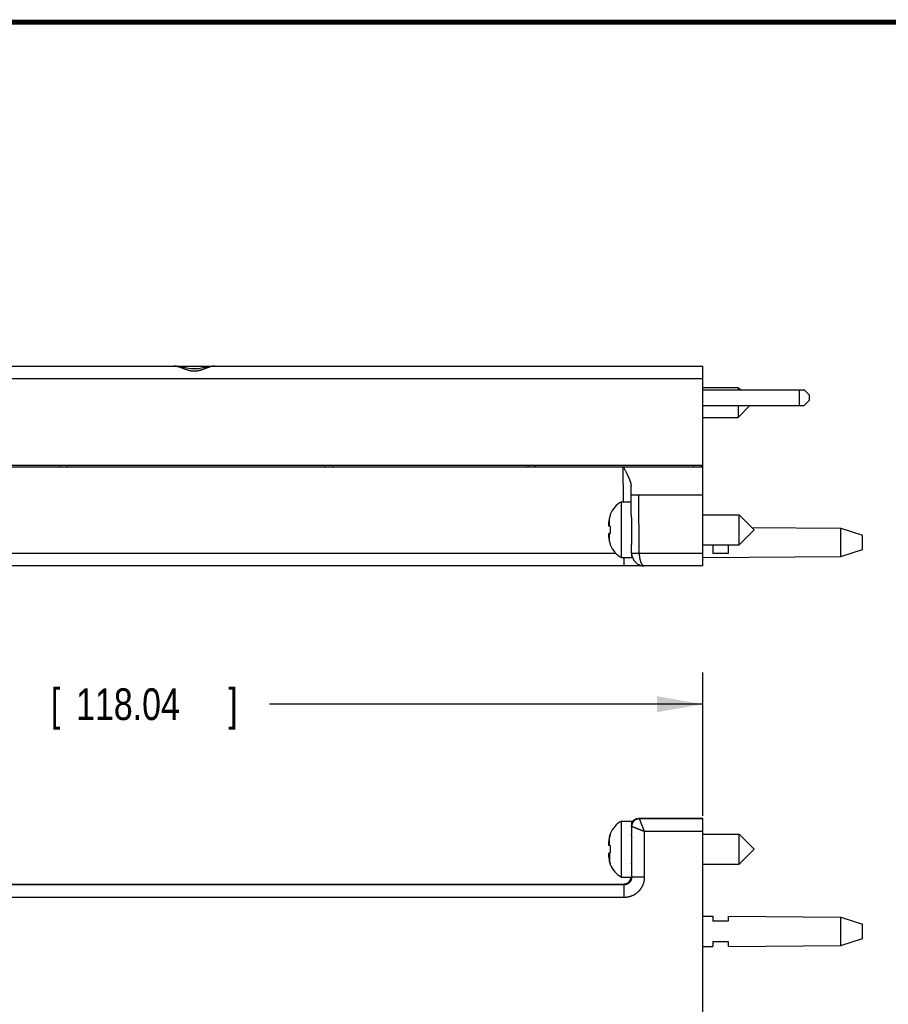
# Model space of a CAD drawing. Header units: inches. Extents: x 0.2 to 16.8, y 0.1 to 10.8.
# Tile 11 of 21: x 7.7 to 11.2, y 6.9 to 10.8. Entities that reach past the tile are written whole.
import ezdxf

# ---------------------------------------------------------------- set-up
doc = ezdxf.new("R2010")
doc.units = ezdxf.units.IN
doc.header["$LTSCALE"] = 0.935
doc.header["$MEASUREMENT"] = 0
doc.layers.get('0').update_dxf_attribs({"linetype": 'CONTINUOUS'})
doc.layers.add('DIMENSIONS', color=7, linetype='CONTINUOUS')
doc.styles.get("Standard").update_dxf_attribs({"font": 'txt', "width": 0.8})
doc.dimstyles.new('DIMSTYLE_1', dxfattribs={"dimtxt": 0.125, "dimasz": 0.18, "dimexe": 0.18, "dimexo": 0.0625, "dimgap": 0.09, "dimtad": 0, "dimtih": 1, "dimtoh": 1, "dimdec": 3, "dimzin": 4, "dimdsep": 46, "dimtxsty": 'STANDARD', "dimblk": '_FILLED', "dimblk1": '_FILLED', "dimblk2": '_FILLED', "dimcen": 0.09, "dimadec": 0, "dimazin": 0, "dimtp": 0.01, "dimtm": 0.01, "dimtfac": 1, "dimtdec": 3, "dimtofl": 0, "dimtmove": 0, "dimatfit": 3, "dimldrblk": '_FILLED', "dimfxl": 1, "dimtolj": 1, "dimtzin": 4, "dimarcsym": 0})

# ---------------------------------------------------------------- blocks, each defined once
blk = doc.blocks.new('_FILLED')
at = {"color": 0, "linetype": 'BYBLOCK'}
blk.add_solid([(0, 0), (-1, 0.174), (-1, -0.174)], dxfattribs=at)
blk = doc.blocks.new('*D2')
at = {"layer": 'DIMENSIONS', "color": 2, "linetype": 'CONTINUOUS'}
for p, q in [((5.7726, 6.8979), (5.7726, 8.1949)), ((10.42, 7.6304), (10.42, 8.1949)), ((5.7726, 8.0699), (7.1613, 8.0699)), ((10.42, 8.0699), (8.7113, 8.0699))]:
    blk.add_line(p, q, dxfattribs=at)
at = {"layer": 'DIMENSIONS', "color": 2, "linetype": 'CONTINUOUS', "xscale": 0.18, "yscale": 0.18, "zscale": 0.18, "rotation": 180}
blk.add_blockref('_FILLED', (5.7726, 8.0699), dxfattribs=at)
at = {"layer": 'DIMENSIONS', "color": 2, "linetype": 'CONTINUOUS', "xscale": 0.18, "yscale": 0.18, "zscale": 0.18}
blk.add_blockref('_FILLED', (10.42, 8.0699), dxfattribs=at)
at = {"layer": 'DIMENSIONS', "color": 2, "linetype": 'CONTINUOUS', "width": 0.8}
for s, p in [('4.647', (7.2238, 8.0074)), ('[', (7.8488, 8.0074)), ('118.04', (7.9488, 8.0074)), (']', (8.5488, 8.0074))]:
    blk.add_text(s, height=0.125, dxfattribs=at).set_placement(p)

msp = doc.modelspace()

# ---------------------------------------------------------------- linework, layer by layer
at = {"color": 7, "linetype": 'CONTINUOUS'}
for p, q in [((6.4645, 9.4029), (10.42, 9.4029)), ((10.42, 8.6149), (10.42, 9.4029)), ((10.42, 9.3189), (10.5602, 9.3189)), ((10.5602, 9.3189), (10.569, 9.3101)), ((10.5602, 9.3189), (10.5602, 9.3099)), ((10.42, 9.3099), (10.8203, 9.3099)), ((10.8203, 9.3099), (10.84, 9.2902)), ((10.84, 9.2902), (10.84, 9.2666)), ((10.42, 9.2469), (10.8203, 9.2469)), ((10.5602, 9.2008), (10.6062, 9.2469)), ((10.5602, 9.2469), (10.5602, 9.2008)), ((10.84, 9.2666), (10.8203, 9.2469)), ((10.42, 9.2008), (10.5602, 9.2008)), ((6.5033, 9.0119), (10.42, 9.0119)), ((7.885, 9.0119), (7.885, 9.0059)), ((7.915, 9.0059), (7.915, 9.0119)), ((8.93, 9.0059), (8.93, 9.0119)), ((8.96, 9.0119), (8.96, 9.0059)), ((9.73, 9.0119), (9.73, 9.0059)), ((9.76, 9.0059), (9.76, 9.0119)), ((10.385, 9.0059), (10.3849, 9.0119)), ((10.4149, 9.0118), (10.415, 9.0059)), ((6.5033, 9.0059), (10.42, 9.0059)), ((10.1382, 8.8204), (10.1372, 8.9301)), ((10.1375, 8.8949), (10.42, 8.8949)), ((10.0996, 8.8681), (10.1377, 8.8681)), ((10.0996, 8.6477), (10.0996, 8.8681)), ((10.0553, 8.818), (10.0553, 8.8162)), ((10.42, 8.8169), (10.5632, 8.8169)), ((10.5632, 8.8169), (10.6222, 8.7579)), ((10.5632, 8.6988), (10.5632, 8.8169)), ((10.0488, 8.7732), (10.0553, 8.7724)), ((10.14, 8.7048), (10.14, 8.8033)), ((10.0553, 8.7434), (10.049, 8.7426)), ((10.0553, 8.7724), (10.0553, 8.7434)), ((10.5632, 8.6988), (10.6222, 8.7579)), ((10.6137, 8.7665), (10.9639, 8.7639)), ((10.9639, 8.7639), (11.05, 8.7359)), ((10.9639, 8.6519), (10.9639, 8.7639)), ((11.05, 8.6799), (11.05, 8.7359)), ((10.0553, 8.6996), (10.0553, 8.6978)), ((10.42, 8.6988), (10.5632, 8.6988)), ((10.46, 8.6988), (10.46, 8.6636)), ((10.52, 8.6988), (10.52, 8.6642)), ((10.1395, 8.6645), (10.1393, 8.6938)), ((10.14, 8.6477), (10.14, 8.6583)), ((10.9639, 8.6519), (11.05, 8.6799)), ((10.0996, 8.6477), (10.14, 8.6477)), ((10.42, 8.6479), (10.9639, 8.6519)), ((10.42, 8.6149), (6.4645, 8.6149)), ((10.0996, 7.3882), (10.0996, 7.6087)), ((10.0996, 7.6087), (10.14, 7.6087)), ((10.14, 7.5951), (10.14, 7.6087)), ((10.42, 7.6199), (10.1675, 7.6199)), ((10.42, 7.6179), (10.1695, 7.6179)), ((10.42, 2.555), (10.42, 7.6199)), ((10.1395, 7.5879), (10.1395, 7.557)), ((10.0553, 7.5585), (10.0553, 7.5568)), ((10.14, 7.4512), (10.14, 7.5458)), ((10.42, 7.5575), (10.5632, 7.5575)), ((10.5632, 7.4394), (10.5632, 7.5575)), ((10.5632, 7.5575), (10.6222, 7.4985)), ((10.0488, 7.5138), (10.0553, 7.513)), ((10.0553, 7.513), (10.0553, 7.484)), ((10.5632, 7.4394), (10.6222, 7.4985)), ((10.0553, 7.484), (10.049, 7.4832)), ((10.0553, 7.4402), (10.0553, 7.4384)), ((10.1395, 7.44), (10.1395, 7.3879)), ((10.42, 7.4394), (10.5632, 7.4394)), ((10.0996, 7.3882), (10.1387, 7.3882)), ((7.2393, 7.3609), (10.1072, 7.3609)), ((10.1095, 7.3579), (7.2395, 7.3579)), ((10.1065, 7.3609), (10.1071, 7.3609)), ((10.42, 7.2345), (10.46, 7.2342)), ((10.46, 7.2342), (10.46, 7.2145)), ((10.52, 7.2337), (10.52, 7.2145)), ((10.52, 7.2337), (10.9639, 7.2305)), ((10.9639, 7.1185), (10.9639, 7.2305)), ((10.9639, 7.2305), (11.05, 7.2025)), ((10.52, 7.2145), (10.46, 7.2145)), ((11.05, 7.1465), (11.05, 7.2025)), ((10.9639, 7.1185), (11.05, 7.1465)), ((10.42, 7.1145), (10.46, 7.1148)), ((10.46, 7.1345), (10.46, 7.1148)), ((10.46, 7.1345), (10.52, 7.1345)), ((10.52, 7.1345), (10.52, 7.1152)), ((10.52, 7.1152), (10.9639, 7.1185))]:
    msp.add_line(p, q, dxfattribs=at)
at = {"color": 9, "linetype": 'CONTINUOUS'}
for p, q in [((10.42, 9.3533), (7.2395, 9.3533)), ((10.8, 9.3099), (10.8, 9.2469)), ((10.1078, 8.8681), (10.1065, 9.0059)), ((10.1695, 8.6645), (10.1675, 8.8949)), ((10.0518, 8.7728), (10.0518, 8.8038)), ((10.0518, 8.712), (10.0518, 8.743)), ((10.077, 8.6645), (7.2395, 8.6645)), ((10.42, 8.6645), (10.1695, 8.6645)), ((10.1095, 8.6149), (10.1095, 8.6477)), ((10.1695, 7.6179), (10.1675, 7.6199)), ((10.0518, 7.5134), (10.0518, 7.5444)), ((10.1895, 7.5679), (10.1895, 7.3879)), ((10.42, 7.5679), (10.1895, 7.5679)), ((10.0518, 7.4835), (10.0518, 7.4525)), ((10.1895, 7.3879), (10.1395, 7.3879)), ((10.1095, 7.3579), (10.1065, 7.3609)), ((10.1095, 7.3079), (10.1095, 7.3579)), ((10.1095, 7.3079), (7.2395, 7.3079))]:
    msp.add_line(p, q, dxfattribs=at)
at = {"color": 7, "linetype": 'CONTINUOUS', "const_width": 0.02}
msp.add_lwpolyline([(16.75, 10.7586), (0.25, 10.7586)], dxfattribs=at)
at = {"color": 7, "linetype": 'CONTINUOUS'}
msp.add_lwpolyline([(8.4954, 9.4029), (8.4868, 9.4025), (8.4609, 9.3982), (8.4317, 9.392), (8.4009, 9.3916), (8.3714, 9.3977), (8.345, 9.4023), (8.3346, 9.4029)], dxfattribs=at)
for centre, radius, start, end in [((10.1427, 8.7854), 0.0933, 117.5225, 159.5639), ((10.1427, 8.7304), 0.0933, 200.4361, 242.4775), ((10.1895, 8.6649), 0.05, 180.5, 270), ((10.1427, 7.526), 0.0933, 117.5225, 159.5639), ((10.1427, 7.471), 0.0933, 200.4361, 242.4775)]:
    msp.add_arc(centre, radius, start, end, dxfattribs=at)
at = {"color": 9, "linetype": 'CONTINUOUS'}
for points, knots in [([(8.4954, 9.4029), (8.4947, 9.4029), (8.4933, 9.4029), (8.4912, 9.4027), (8.4891, 9.4025), (8.4868, 9.4021), (8.4844, 9.4017), (8.4819, 9.4011), (8.4793, 9.4004), (8.4766, 9.3997), (8.4738, 9.3988), (8.4709, 9.3979), (8.4679, 9.3968), (8.4648, 9.3957), (8.4616, 9.3945), (8.4583, 9.3933), (8.455, 9.392), (8.4516, 9.3907), (8.4483, 9.3895), (8.4451, 9.3884), (8.442, 9.3873), (8.439, 9.3863), (8.4361, 9.3855), (8.4334, 9.3848), (8.4308, 9.3841), (8.4284, 9.3836), (8.426, 9.3832), (8.4237, 9.3828), (8.4214, 9.3826), (8.4193, 9.3824), (8.4171, 9.3823), (8.415, 9.3822), (8.4128, 9.3823), (8.4107, 9.3824), (8.4085, 9.3826), (8.4062, 9.3828), (8.4039, 9.3832), (8.4015, 9.3836), (8.3991, 9.3841), (8.3965, 9.3848), (8.3938, 9.3855), (8.3909, 9.3863), (8.3879, 9.3873), (8.3848, 9.3884), (8.3816, 9.3895), (8.3783, 9.3907), (8.3749, 9.392), (8.3716, 9.3933), (8.3683, 9.3945), (8.3651, 9.3957), (8.362, 9.3968), (8.359, 9.3979), (8.3561, 9.3988), (8.3533, 9.3997), (8.3506, 9.4004), (8.348, 9.4011), (8.3455, 9.4017), (8.3432, 9.4021), (8.3409, 9.4025), (8.3387, 9.4027), (8.3366, 9.4029), (8.3352, 9.4029), (8.3346, 9.4029)], [0, 0, 0, 0, 0.011904, 0.02452, 0.037738, 0.051588, 0.066101, 0.081313, 0.09726, 0.113974, 0.131478, 0.149791, 0.168923, 0.188824, 0.209386, 0.230486, 0.251916, 0.273382, 0.294577, 0.315223, 0.335059, 0.353861, 0.371618, 0.388409, 0.404324, 0.419461, 0.433927, 0.447832, 0.461292, 0.474416, 0.487314, 0.500101, 0.512891, 0.525798, 0.538933, 0.552403, 0.566318, 0.580791, 0.59593, 0.61184, 0.62862, 0.646367, 0.665169, 0.685004, 0.705642, 0.726827, 0.748282, 0.769705, 0.790799, 0.81136, 0.831261, 0.850396, 0.868712, 0.886218, 0.902934, 0.918882, 0.934095, 0.948608, 0.962461, 0.975684, 0.988307, 1, 1, 1, 1]), ([(10.1695, 8.6645), (10.1691, 8.6644), (10.1681, 8.6644), (10.1667, 8.6644), (10.1652, 8.6644), (10.1638, 8.6644), (10.1624, 8.6644), (10.1611, 8.6644), (10.1597, 8.6644), (10.1585, 8.6643), (10.1572, 8.6643), (10.156, 8.6643), (10.1548, 8.6643), (10.1536, 8.6643), (10.1524, 8.6643), (10.1513, 8.6643), (10.1503, 8.6643), (10.1494, 8.6643), (10.1485, 8.6643), (10.1477, 8.6643), (10.1468, 8.6643), (10.146, 8.6643), (10.1452, 8.6643), (10.1445, 8.6643), (10.1438, 8.6643), (10.1432, 8.6643), (10.1427, 8.6643), (10.1422, 8.6643), (10.1418, 8.6643), (10.1415, 8.6643), (10.1411, 8.6643), (10.1408, 8.6643), (10.1405, 8.6643), (10.1402, 8.6643), (10.1399, 8.6643), (10.1398, 8.6643), (10.1396, 8.6643), (10.1395, 8.6643), (10.1395, 8.6644), (10.1395, 8.6645)], [0, 0, 0, 0, 0.04724, 0.094877, 0.142537, 0.18984, 0.236392, 0.281704, 0.325369, 0.367568, 0.408715, 0.449325, 0.489825, 0.529931, 0.568731, 0.605402, 0.639267, 0.670211, 0.69896, 0.726331, 0.753143, 0.779972, 0.806534, 0.831616, 0.854303, 0.874215, 0.891257, 0.905979, 0.919068, 0.931146, 0.942665, 0.953814, 0.964506, 0.974263, 0.982569, 0.988917, 0.993075, 0.995201, 1, 1, 1, 1]), ([(10.1695, 8.6644), (10.1695, 8.6638), (10.1695, 8.6624), (10.1696, 8.6604), (10.1697, 8.6584), (10.1698, 8.6564), (10.17, 8.6544), (10.1701, 8.6525), (10.1704, 8.6505), (10.1706, 8.6486), (10.1709, 8.6467), (10.1712, 8.6448), (10.1715, 8.6429), (10.1719, 8.6411), (10.1723, 8.6393), (10.1728, 8.6376), (10.1732, 8.6358), (10.1737, 8.6342), (10.1743, 8.6325), (10.1748, 8.631), (10.1754, 8.6295), (10.176, 8.628), (10.1767, 8.6266), (10.1773, 8.6253), (10.178, 8.624), (10.1787, 8.6228), (10.1795, 8.6217), (10.1802, 8.6206), (10.181, 8.6196), (10.1818, 8.6188), (10.1826, 8.618), (10.1834, 8.6172), (10.1843, 8.6166), (10.1851, 8.6161), (10.186, 8.6157), (10.1869, 8.6153), (10.1877, 8.6151), (10.1886, 8.6149), (10.1892, 8.6149), (10.1895, 8.6149)], [0, 0, 0, 0, 0.035015, 0.070209, 0.105332, 0.140345, 0.175213, 0.209897, 0.244356, 0.278534, 0.312367, 0.345799, 0.378822, 0.411446, 0.443675, 0.475457, 0.506706, 0.537337, 0.567296, 0.596558, 0.625097, 0.652883, 0.679879, 0.706052, 0.731368, 0.755806, 0.779365, 0.80203, 0.823798, 0.844668, 0.864645, 0.883735, 0.901975, 0.919462, 0.936319, 0.952688, 0.968735, 0.984634, 1, 1, 1, 1]), ([(10.1695, 7.6179), (10.1691, 7.6179), (10.1681, 7.6179), (10.1667, 7.6178), (10.1652, 7.6176), (10.1638, 7.6174), (10.1624, 7.6171), (10.161, 7.6167), (10.1597, 7.6163), (10.1585, 7.6158), (10.1572, 7.6153), (10.156, 7.6147), (10.1548, 7.614), (10.1536, 7.6133), (10.1524, 7.6125), (10.1513, 7.6117), (10.1503, 7.6109), (10.1493, 7.6101), (10.1485, 7.6093), (10.1476, 7.6084), (10.1468, 7.6075), (10.146, 7.6065), (10.1452, 7.6055), (10.1445, 7.6044), (10.1438, 7.6033), (10.1432, 7.6023), (10.1427, 7.6013), (10.1422, 7.6004), (10.1418, 7.5994), (10.1415, 7.5985), (10.1411, 7.5975), (10.1408, 7.5965), (10.1405, 7.5953), (10.1402, 7.5941), (10.1399, 7.5928), (10.1397, 7.5914), (10.1396, 7.5901), (10.1395, 7.589), (10.1395, 7.5882), (10.1395, 7.5879)], [0, 0, 0, 0, 0.030205, 0.060742, 0.091435, 0.122112, 0.152584, 0.18259, 0.211907, 0.240688, 0.26926, 0.298036, 0.327406, 0.357264, 0.387014, 0.416049, 0.443793, 0.47006, 0.495379, 0.520444, 0.546063, 0.572951, 0.601062, 0.629281, 0.656551, 0.682203, 0.705769, 0.727637, 0.748566, 0.769461, 0.791236, 0.814634, 0.840154, 0.867564, 0.896358, 0.92543, 0.953357, 0.978762, 1, 1, 1, 1]), ([(10.1695, 7.6179), (10.1695, 7.6179), (10.1696, 7.6178), (10.1696, 7.6177), (10.1697, 7.6175), (10.1698, 7.6172), (10.17, 7.6168), (10.1702, 7.6163), (10.1704, 7.6158), (10.1706, 7.6151), (10.1709, 7.6144), (10.1712, 7.6137), (10.1716, 7.6128), (10.1719, 7.6119), (10.1723, 7.6108), (10.1728, 7.6098), (10.1733, 7.6086), (10.1738, 7.6073), (10.1743, 7.606), (10.1748, 7.6046), (10.1754, 7.6031), (10.176, 7.6016), (10.1767, 7.6), (10.1773, 7.5984), (10.178, 7.5966), (10.1787, 7.5948), (10.1795, 7.593), (10.1802, 7.5911), (10.181, 7.5892), (10.1818, 7.5872), (10.1826, 7.5851), (10.1835, 7.5831), (10.1843, 7.581), (10.1851, 7.5788), (10.186, 7.5767), (10.1869, 7.5745), (10.1878, 7.5723), (10.1887, 7.5701), (10.1892, 7.5686), (10.1895, 7.5679)], [0, 0, 0, 0, 0.001166, 0.003951, 0.008352, 0.014375, 0.02202, 0.031284, 0.042161, 0.054636, 0.068686, 0.084296, 0.101476, 0.120241, 0.140608, 0.162563, 0.186061, 0.211046, 0.237483, 0.265358, 0.294645, 0.325313, 0.357319, 0.390619, 0.425161, 0.460892, 0.497753, 0.535679, 0.574598, 0.614437, 0.655111, 0.696517, 0.738552, 0.781134, 0.8242, 0.867686, 0.911527, 0.955654, 1, 1, 1, 1]), ([(10.1895, 7.5679), (10.1888, 7.5682), (10.1873, 7.5688), (10.1851, 7.5697), (10.1828, 7.5706), (10.1806, 7.5715), (10.1785, 7.5723), (10.1763, 7.5732), (10.1742, 7.574), (10.1721, 7.5749), (10.1701, 7.5757), (10.1681, 7.5765), (10.1661, 7.5773), (10.1642, 7.578), (10.1623, 7.5788), (10.1605, 7.5795), (10.1588, 7.5802), (10.1571, 7.5809), (10.1555, 7.5815), (10.154, 7.5821), (10.1525, 7.5827), (10.1511, 7.5833), (10.1498, 7.5838), (10.1486, 7.5843), (10.1474, 7.5848), (10.1463, 7.5852), (10.1453, 7.5856), (10.1444, 7.5859), (10.1436, 7.5863), (10.1428, 7.5866), (10.1421, 7.5869), (10.1415, 7.5871), (10.141, 7.5873), (10.1405, 7.5875), (10.1402, 7.5876), (10.1399, 7.5878), (10.1397, 7.5878), (10.1396, 7.5879), (10.1395, 7.5879), (10.1395, 7.5879)], [0, 0, 0, 0, 0.04481, 0.089424, 0.133757, 0.177726, 0.221251, 0.264253, 0.306661, 0.34842, 0.389464, 0.429714, 0.469045, 0.507322, 0.544427, 0.580309, 0.614931, 0.648261, 0.680278, 0.71097, 0.740322, 0.768257, 0.794678, 0.819481, 0.84265, 0.86422, 0.884226, 0.902676, 0.919567, 0.934904, 0.948699, 0.960889, 0.971417, 0.980246, 0.987364, 0.992805, 0.996645, 0.999011, 1, 1, 1, 1]), ([(10.1395, 7.3879), (10.1395, 7.3874), (10.1395, 7.3864), (10.1394, 7.385), (10.1392, 7.3835), (10.139, 7.382), (10.1386, 7.3806), (10.1382, 7.3792), (10.1378, 7.3778), (10.1373, 7.3764), (10.1367, 7.3751), (10.136, 7.3738), (10.1353, 7.3725), (10.1345, 7.3712), (10.1336, 7.37), (10.1327, 7.3689), (10.1318, 7.3678), (10.1308, 7.3667), (10.1297, 7.3657), (10.1286, 7.3647), (10.1274, 7.3638), (10.1262, 7.3629), (10.125, 7.3622), (10.1237, 7.3614), (10.1224, 7.3608), (10.121, 7.3602), (10.1196, 7.3596), (10.1182, 7.3592), (10.1168, 7.3588), (10.1154, 7.3585), (10.1139, 7.3582), (10.1125, 7.358), (10.111, 7.3579), (10.11, 7.3579), (10.1095, 7.3579)], [0, 0, 0, 0, 0.031266, 0.062515, 0.093753, 0.124981, 0.156202, 0.187417, 0.218635, 0.249863, 0.281109, 0.312362, 0.34361, 0.374852, 0.406101, 0.43737, 0.468657, 0.499946, 0.531228, 0.562507, 0.593791, 0.625081, 0.656361, 0.687613, 0.718842, 0.750064, 0.781291, 0.812526, 0.843767, 0.87501, 0.906255, 0.937503, 0.968753, 1, 1, 1, 1]), ([(10.1895, 7.3879), (10.1895, 7.3869), (10.1895, 7.3848), (10.1893, 7.3818), (10.189, 7.3787), (10.1886, 7.3757), (10.1881, 7.3727), (10.1874, 7.3697), (10.1867, 7.3667), (10.1858, 7.3638), (10.1848, 7.3609), (10.1837, 7.358), (10.1825, 7.3552), (10.1812, 7.3524), (10.1798, 7.3497), (10.1783, 7.347), (10.1767, 7.3444), (10.175, 7.3419), (10.1732, 7.3394), (10.1712, 7.337), (10.1692, 7.3346), (10.1672, 7.3324), (10.165, 7.3302), (10.1627, 7.3281), (10.1604, 7.3261), (10.158, 7.3242), (10.1555, 7.3224), (10.153, 7.3207), (10.1504, 7.3191), (10.1477, 7.3176), (10.145, 7.3162), (10.1422, 7.3149), (10.1394, 7.3137), (10.1365, 7.3126), (10.1336, 7.3116), (10.1307, 7.3107), (10.1277, 7.31), (10.1247, 7.3093), (10.1217, 7.3088), (10.1186, 7.3084), (10.1156, 7.3081), (10.1126, 7.3079), (10.1105, 7.3079), (10.1095, 7.3079)], [0, 0, 0, 0, 0.024403, 0.048798, 0.073187, 0.097573, 0.12196, 0.14635, 0.170746, 0.195151, 0.219564, 0.243982, 0.268405, 0.292825, 0.317236, 0.341629, 0.366007, 0.390384, 0.414777, 0.439199, 0.463635, 0.488068, 0.512477, 0.536862, 0.561242, 0.585636, 0.610056, 0.63449, 0.658921, 0.683333, 0.707727, 0.73211, 0.756491, 0.78088, 0.805284, 0.829709, 0.854158, 0.878611, 0.903042, 0.927423, 0.951727, 0.975928, 1, 1, 1, 1])]:
    msp.add_open_spline(points, degree=3, knots=knots, dxfattribs=at)
at = {"color": 7, "linetype": 'CONTINUOUS'}
for points, knots in [([(10.1065, 9.0059), (10.1073, 9.0046), (10.1087, 9.0019), (10.1108, 8.9978), (10.1129, 8.9938), (10.115, 8.9898), (10.117, 8.9859), (10.119, 8.9821), (10.1208, 8.9783), (10.1226, 8.9747), (10.1243, 8.9711), (10.1259, 8.9676), (10.1274, 8.9643), (10.1288, 8.9611), (10.1301, 8.958), (10.1313, 8.955), (10.1324, 8.9521), (10.1333, 8.9494), (10.1342, 8.9468), (10.1349, 8.9443), (10.1355, 8.942), (10.136, 8.9397), (10.1365, 8.9376), (10.1368, 8.9356), (10.137, 8.9337), (10.1372, 8.9318), (10.1372, 8.9307), (10.1372, 8.9301)], [0, 0, 0, 0, 0.055818, 0.111247, 0.166309, 0.220716, 0.27421, 0.326597, 0.377683, 0.427308, 0.475348, 0.52168, 0.566233, 0.608916, 0.649706, 0.688576, 0.72553, 0.760594, 0.793779, 0.825154, 0.854768, 0.882693, 0.909022, 0.933821, 0.957192, 0.979226, 1, 1, 1, 1]), ([(10.0553, 8.8162), (10.0549, 8.8151), (10.0542, 8.8131), (10.0533, 8.8099), (10.0524, 8.8068), (10.052, 8.8048), (10.0518, 8.8038)], [0, 0, 0, 0, 0.255395, 0.514874, 0.766918, 1, 1, 1, 1]), ([(10.14, 8.8033), (10.1398, 8.8043), (10.1395, 8.8061), (10.1391, 8.8088), (10.1388, 8.8114), (10.1385, 8.8138), (10.1383, 8.8161), (10.1382, 8.8183), (10.1382, 8.8197), (10.1382, 8.8204)], [0, 0, 0, 0, 0.167449, 0.326159, 0.476419, 0.618615, 0.753102, 0.88011, 1, 1, 1, 1]), ([(10.0487, 8.7858), (10.0487, 8.7854), (10.0486, 8.7847), (10.0485, 8.7836), (10.0485, 8.7825), (10.0484, 8.7815), (10.0483, 8.7804), (10.0483, 8.7793), (10.0482, 8.7786), (10.0482, 8.7782)], [0, 0, 0, 0, 0.144442, 0.287733, 0.430293, 0.572524, 0.71471, 0.857116, 1, 1, 1, 1]), ([(10.0482, 8.7782), (10.0482, 8.778), (10.0483, 8.7776), (10.0483, 8.777), (10.0484, 8.7763), (10.0485, 8.7757), (10.0485, 8.7751), (10.0486, 8.7745), (10.0487, 8.7738), (10.0488, 8.7734), (10.0488, 8.7732)], [0, 0, 0, 0, 0.123906, 0.247597, 0.371304, 0.495268, 0.619748, 0.745106, 0.871726, 1, 1, 1, 1]), ([(10.0518, 8.8038), (10.0516, 8.8029), (10.0512, 8.801), (10.0507, 8.7984), (10.0502, 8.796), (10.0499, 8.7939), (10.0495, 8.7919), (10.0493, 8.7902), (10.049, 8.7885), (10.0489, 8.7874), (10.0488, 8.7869)], [0, 0, 0, 0, 0.173709, 0.328083, 0.466366, 0.59165, 0.706016, 0.811102, 0.90855, 1, 1, 1, 1]), ([(10.0487, 8.742), (10.0487, 8.7417), (10.0486, 8.7413), (10.0485, 8.7407), (10.0485, 8.7401), (10.0484, 8.7394), (10.0483, 8.7388), (10.0483, 8.7384), (10.0483, 8.7382)], [0, 0, 0, 0, 0.169324, 0.336959, 0.503417, 0.669183, 0.834603, 1, 1, 1, 1]), ([(10.0483, 8.7365), (10.0483, 8.7361), (10.0483, 8.7354), (10.0484, 8.7343), (10.0485, 8.7332), (10.0485, 8.7322), (10.0486, 8.7311), (10.0487, 8.7304), (10.0487, 8.73)], [0, 0, 0, 0, 0.16615, 0.332042, 0.497985, 0.66431, 0.831485, 1, 1, 1, 1]), ([(10.0488, 8.7289), (10.0489, 8.7284), (10.049, 8.7273), (10.0493, 8.7256), (10.0495, 8.7238), (10.0499, 8.7219), (10.0502, 8.7197), (10.0507, 8.7174), (10.0512, 8.7148), (10.0516, 8.7129), (10.0518, 8.712)], [0, 0, 0, 0, 0.09145, 0.188898, 0.293984, 0.40835, 0.533634, 0.671917, 0.826291, 1, 1, 1, 1]), ([(10.0518, 8.712), (10.052, 8.711), (10.0524, 8.709), (10.0532, 8.706), (10.0542, 8.7028), (10.0549, 8.7007), (10.0553, 8.6996)], [0, 0, 0, 0, 0.227036, 0.476575, 0.737824, 1, 1, 1, 1]), ([(10.1393, 8.6938), (10.1393, 8.6945), (10.1393, 8.6958), (10.1394, 8.6979), (10.1395, 8.7001), (10.1397, 8.7024), (10.1399, 8.704), (10.14, 8.7048)], [0, 0, 0, 0, 0.178394, 0.366961, 0.566373, 0.777186, 1, 1, 1, 1]), ([(10.52, 8.6642), (10.5133, 8.6641), (10.5, 8.664), (10.48, 8.6638), (10.4667, 8.6636), (10.46, 8.6636)], [0, 0, 0, 0, 0.331569, 0.6649, 1, 1, 1, 1]), ([(10.1434, 7.6078), (10.1437, 7.6082), (10.1443, 7.609), (10.1453, 7.6101), (10.146, 7.6108), (10.1463, 7.6111)], [0, 0, 0, 0, 0.333468, 0.666935, 1, 1, 1, 1]), ([(10.1463, 7.6111), (10.1466, 7.6115), (10.1474, 7.6122), (10.1485, 7.6131), (10.1496, 7.614), (10.1508, 7.6149), (10.1521, 7.6157), (10.1534, 7.6164), (10.1547, 7.617), (10.156, 7.6176), (10.1574, 7.6182), (10.1588, 7.6186), (10.1602, 7.619), (10.1617, 7.6194), (10.1631, 7.6196), (10.1646, 7.6198), (10.166, 7.6199), (10.167, 7.6199), (10.1675, 7.6199)], [0, 0, 0, 0, 0.06246, 0.124996, 0.187532, 0.249993, 0.312454, 0.37499, 0.437527, 0.499989, 0.562451, 0.624989, 0.687527, 0.749991, 0.812454, 0.874994, 0.937535, 1, 1, 1, 1]), ([(10.1393, 7.5882), (10.1393, 7.5886), (10.1393, 7.5895), (10.1393, 7.5909), (10.1395, 7.5923), (10.1397, 7.5937), (10.1399, 7.5946), (10.14, 7.5951)], [0, 0, 0, 0, 0.197162, 0.396026, 0.596381, 0.797842, 1, 1, 1, 1]), ([(10.14, 7.6018), (10.1401, 7.6021), (10.1404, 7.6029), (10.141, 7.6041), (10.1418, 7.6053), (10.1426, 7.6066), (10.1431, 7.6074), (10.1434, 7.6078)], [0, 0, 0, 0, 0.154567, 0.366054, 0.577541, 0.788771, 1, 1, 1, 1]), ([(10.0518, 7.5444), (10.0516, 7.5434), (10.0512, 7.5416), (10.0507, 7.539), (10.0502, 7.5366), (10.0499, 7.5345), (10.0495, 7.5325), (10.0493, 7.5307), (10.049, 7.5291), (10.0489, 7.528), (10.0488, 7.5275)], [0, 0, 0, 0, 0.173709, 0.328083, 0.466366, 0.59165, 0.706016, 0.811102, 0.90855, 1, 1, 1, 1]), ([(10.0553, 7.5568), (10.0549, 7.5557), (10.0542, 7.5536), (10.0533, 7.5505), (10.0524, 7.5474), (10.052, 7.5454), (10.0518, 7.5444)], [0, 0, 0, 0, 0.255395, 0.514874, 0.766918, 1, 1, 1, 1]), ([(10.0518, 7.5444), (10.052, 7.5454), (10.0522, 7.5463), (10.0524, 7.5473), (10.0524, 7.5473)], [0, 0, 0, 0, 0.987352, 1, 1, 1, 1]), ([(10.0528, 7.5486), (10.0529, 7.5492), (10.0531, 7.5498), (10.0533, 7.5504), (10.0533, 7.5504)], [0, 0, 0, 0, 0.971523, 1, 1, 1, 1]), ([(10.0538, 7.5522), (10.0539, 7.5527), (10.0541, 7.5531), (10.0542, 7.5536), (10.0542, 7.5536)], [0, 0, 0, 0, 0.970801, 1, 1, 1, 1]), ([(10.14, 7.5458), (10.1399, 7.5464), (10.1398, 7.5476), (10.1397, 7.5495), (10.1397, 7.5513), (10.1396, 7.5532), (10.1395, 7.5551), (10.1395, 7.5563), (10.1395, 7.557)], [0, 0, 0, 0, 0.16543, 0.329904, 0.494544, 0.660437, 0.828596, 1, 1, 1, 1]), ([(10.0487, 7.5264), (10.0487, 7.526), (10.0486, 7.5253), (10.0485, 7.5242), (10.0485, 7.5231), (10.0484, 7.522), (10.0483, 7.521), (10.0483, 7.5199), (10.0482, 7.5192), (10.0482, 7.5188)], [0, 0, 0, 0, 0.144441, 0.287732, 0.430292, 0.572523, 0.714709, 0.857116, 1, 1, 1, 1]), ([(10.0482, 7.5188), (10.0482, 7.5186), (10.0483, 7.5182), (10.0483, 7.5176), (10.0484, 7.5169), (10.0485, 7.5163), (10.0485, 7.5157), (10.0486, 7.515), (10.0487, 7.5144), (10.0488, 7.514), (10.0488, 7.5138)], [0, 0, 0, 0, 0.123906, 0.247596, 0.371303, 0.495267, 0.619747, 0.745105, 0.871725, 1, 1, 1, 1]), ([(10.0487, 7.4825), (10.0487, 7.4823), (10.0486, 7.4819), (10.0485, 7.4813), (10.0485, 7.4806), (10.0484, 7.48), (10.0483, 7.4794), (10.0483, 7.479), (10.0483, 7.4788)], [0, 0, 0, 0, 0.169325, 0.33696, 0.503418, 0.669183, 0.834603, 1, 1, 1, 1]), ([(10.0483, 7.4771), (10.0483, 7.4767), (10.0483, 7.476), (10.0484, 7.4749), (10.0485, 7.4738), (10.0485, 7.4727), (10.0486, 7.4717), (10.0487, 7.4709), (10.0487, 7.4706)], [0, 0, 0, 0, 0.16615, 0.332042, 0.497985, 0.66431, 0.831485, 1, 1, 1, 1]), ([(10.0488, 7.4695), (10.0489, 7.4689), (10.049, 7.4679), (10.0493, 7.4662), (10.0495, 7.4644), (10.0499, 7.4625), (10.0502, 7.4603), (10.0507, 7.458), (10.0512, 7.4553), (10.0516, 7.4535), (10.0518, 7.4525)], [0, 0, 0, 0, 0.09145, 0.188898, 0.293984, 0.40835, 0.533634, 0.671917, 0.826291, 1, 1, 1, 1]), ([(10.0518, 7.4525), (10.052, 7.4516), (10.0524, 7.4496), (10.0532, 7.4465), (10.0542, 7.4434), (10.0549, 7.4412), (10.0553, 7.4402)], [0, 0, 0, 0, 0.227036, 0.476575, 0.737824, 1, 1, 1, 1]), ([(10.0528, 7.4484), (10.0527, 7.4488), (10.0525, 7.4492), (10.0524, 7.4496), (10.0524, 7.4497)], [0, 0, 0, 0, 0.969778, 1, 1, 1, 1]), ([(10.0538, 7.4447), (10.0536, 7.4453), (10.0534, 7.4459), (10.0533, 7.4465), (10.0533, 7.4465)], [0, 0, 0, 0, 0.969922, 1, 1, 1, 1]), ([(10.1395, 7.44), (10.1395, 7.4406), (10.1395, 7.4419), (10.1396, 7.4438), (10.1397, 7.4456), (10.1397, 7.4475), (10.1398, 7.4493), (10.1399, 7.4506), (10.14, 7.4512)], [0, 0, 0, 0, 0.171068, 0.339069, 0.50495, 0.669693, 0.834348, 1, 1, 1, 1]), ([(10.115, 7.3619), (10.1157, 7.3621), (10.117, 7.3625), (10.119, 7.3632), (10.1209, 7.3641), (10.1227, 7.3651), (10.1244, 7.3662), (10.126, 7.3674), (10.1275, 7.3686), (10.1289, 7.37), (10.1302, 7.3714), (10.1313, 7.3729), (10.1324, 7.3744), (10.1333, 7.3759), (10.1342, 7.3775), (10.1349, 7.3791), (10.1355, 7.3807), (10.136, 7.3823), (10.1365, 7.3839), (10.1368, 7.3855), (10.137, 7.3869), (10.1371, 7.3879), (10.1371, 7.3882)], [0, 0, 0, 0, 0.057583, 0.114667, 0.171168, 0.227022, 0.282188, 0.336606, 0.390258, 0.443081, 0.495072, 0.54621, 0.59649, 0.645921, 0.694477, 0.742196, 0.789078, 0.835142, 0.880438, 0.92496, 0.968755, 1, 1, 1, 1]), ([(10.1071, 7.3609), (10.1076, 7.3609), (10.1089, 7.3609), (10.1108, 7.3611), (10.1129, 7.3614), (10.1143, 7.3617), (10.115, 7.3619)], [0, 0, 0, 0, 0.199722, 0.467406, 0.734391, 1, 1, 1, 1])]:
    msp.add_open_spline(points, degree=3, knots=knots, dxfattribs=at)
for points in [[(10.0488, 8.7869), (10.0488, 8.7865), (10.0487, 8.7862), (10.0487, 8.7858)], [(10.0483, 8.7382), (10.0483, 8.738), (10.0482, 8.7378), (10.0482, 8.7376)], [(10.0482, 8.7376), (10.0482, 8.7372), (10.0483, 8.7368), (10.0483, 8.7365)], [(10.0488, 8.7426), (10.0488, 8.7424), (10.0487, 8.7422), (10.0487, 8.742)], [(10.0487, 8.73), (10.0487, 8.7296), (10.0488, 8.7293), (10.0488, 8.7289)], [(10.0524, 7.5473), (10.0525, 7.5477), (10.0526, 7.5482), (10.0528, 7.5486)], [(10.0533, 7.5504), (10.0534, 7.551), (10.0536, 7.5516), (10.0538, 7.5522)], [(10.0542, 7.5536), (10.0546, 7.5547), (10.0549, 7.5557), (10.0553, 7.5568)], [(10.0488, 7.5275), (10.0488, 7.5271), (10.0487, 7.5267), (10.0487, 7.5264)], [(10.0483, 7.4788), (10.0483, 7.4786), (10.0482, 7.4783), (10.0482, 7.4781)], [(10.0482, 7.4781), (10.0482, 7.4778), (10.0483, 7.4774), (10.0483, 7.4771)], [(10.0488, 7.4832), (10.0488, 7.483), (10.0487, 7.4828), (10.0487, 7.4825)], [(10.0487, 7.4706), (10.0487, 7.4702), (10.0488, 7.4698), (10.0488, 7.4695)], [(10.0524, 7.4497), (10.0522, 7.4506), (10.052, 7.4516), (10.0518, 7.4525)], [(10.0533, 7.4465), (10.0531, 7.4471), (10.0529, 7.4478), (10.0528, 7.4484)], [(10.0542, 7.4433), (10.0541, 7.4438), (10.0539, 7.4443), (10.0538, 7.4447)], [(10.0553, 7.4402), (10.0549, 7.4412), (10.0546, 7.4423), (10.0542, 7.4433)]]:
    msp.add_open_spline(points, degree=3, dxfattribs=at)

# ---------------------------------------------------------------- dimensions: what is measured, and where the dimension line sits
at = {"layer": 'DIMENSIONS', "color": 2, "linetype": 'CONTINUOUS'}
dim = msp.add_linear_dim(base=(5.7726, 8.0699), p1=(10.42, 7.6304), p2=(5.7726, 6.8979), angle=180, dimstyle='DIMSTYLE_1', dxfattribs=at)
dim.commit()
dim.dimension.update_dxf_attribs({"geometry": '*D2', "text_midpoint": (7.9363, 8.0699), "dimtype": 160})

doc.saveas('drawing.dxf')
